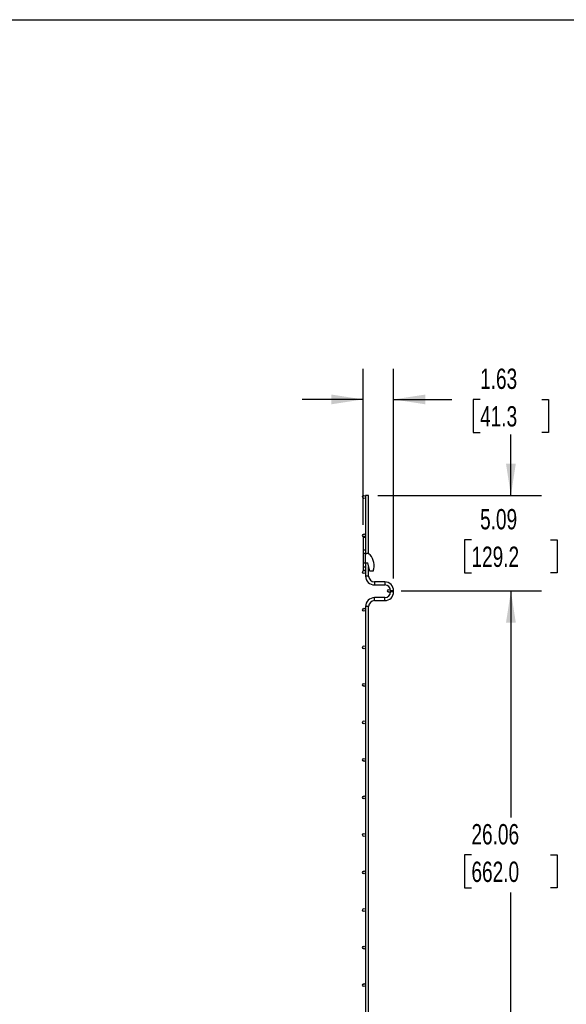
# Model space of a CAD drawing. Header units: inches. Extents: x 0.2 to 10.8, y 0.2 to 8.2.
# Tile 8 of 36: x 6.2 to 8.4, y 4.2 to 8.2. Entities that reach past the tile are written whole.
import ezdxf

# ---------------------------------------------------------------- set-up
doc = ezdxf.new("R2010")
doc.units = ezdxf.units.IN
doc.header["$MEASUREMENT"] = 0
doc.layers.add('DIMENSIONS', color=140, linetype='Continuous', lineweight=25)
doc.layers.add('TEXT', color=140, linetype='Continuous', lineweight=25)
doc.styles.add('SLDTEXTSTYLE0', font='TXT', dxfattribs={"width": 0.7})
doc.dimstyles.new('SLDDIMSTYLE0', dxfattribs={"dimtxt": 0.084961, "dimasz": 0.13, "dimexe": 0, "dimexo": 0.0625, "dimgap": 0.02124, "dimtad": 0, "dimtih": 1, "dimtoh": 1, "dimlfac": 13, "dimrnd": 1e-09, "dimzin": 12, "dimdsep": 46, "dimtxsty": 'SLDTEXTSTYLE0', "dimsah": 1, "dimcen": 0.09, "dimadec": 0, "dimazin": 3, "dimtfac": 1, "dimtofl": 0, "dimtmove": 0, "dimatfit": 3, "dimfxl": 0, "dimfrac": 2, "dimtolj": 1, "dimtzin": 12, "dimarcsym": 0})
doc.dimstyles.new('SLDDIMSTYLE3', dxfattribs={"dimtxt": 0.084961, "dimasz": 0.13, "dimexe": 0, "dimexo": 0.0625, "dimgap": 0.02124, "dimtad": 0, "dimtih": 1, "dimtoh": 1, "dimlfac": 13, "dimrnd": 1e-09, "dimzin": 12, "dimdsep": 46, "dimtxsty": 'SLDTEXTSTYLE0', "dimsah": 1, "dimcen": 0.09, "dimadec": 0, "dimazin": 3, "dimtfac": 1, "dimtmove": 0, "dimatfit": 0, "dimfxl": 0, "dimfrac": 2, "dimtolj": 1, "dimtzin": 12, "dimarcsym": 0})

# ---------------------------------------------------------------- blocks, each defined once
blk = doc.blocks.new('_D_6')
at = {"layer": 'DIMENSIONS'}
for p, q in [((7.6106, 6.1788), (7.6106, 6.8182)), ((7.7356, 5.9586), (7.7356, 6.8182)), ((7.6106, 6.6932), (7.3606, 6.6932)), ((7.7356, 6.6932), (7.9747, 6.6932)), ((8.0899, 6.6932), (8.0613, 6.6932)), ((8.0613, 6.6932), (8.0613, 6.5582)), ((8.3423, 6.6932), (8.3708, 6.6932)), ((8.3708, 6.6932), (8.3708, 6.5582)), ((8.0613, 6.5582), (8.0899, 6.5582)), ((8.3708, 6.5582), (8.3423, 6.5582))]:
    blk.add_line(p, q, dxfattribs=at)
for points in [[(7.6106, 6.6932), (7.4806, 6.7132), (7.4806, 6.6732)], [(7.7356, 6.6932), (7.8656, 6.6732), (7.8656, 6.7132)]]:
    blk.add_solid(points, dxfattribs=at)
at = {"layer": 'DIMENSIONS', "char_height": 0.08333, "attachment_point": 1, "style": 'SLDTEXTSTYLE0'}
for s, insert in [('1.63', (8.0899, 6.8196)), ('41.3', (8.0899, 6.6656))]:
    blk.add_mtext(s, dxfattribs=dict(at, insert=insert))
blk = doc.blocks.new('_D_7')
at = {"layer": 'DIMENSIONS'}
for p, q in [((8.2161, 6.2995), (8.2161, 6.5495)), ((7.6709, 6.2995), (8.3411, 6.2995)), ((8.0545, 6.1175), (8.026, 6.1175)), ((8.026, 6.1175), (8.026, 5.9825)), ((8.3777, 6.1175), (8.4062, 6.1175)), ((8.4062, 6.1175), (8.4062, 5.9825)), ((8.026, 5.9825), (8.0545, 5.9825)), ((8.4062, 5.9825), (8.3777, 5.9825)), ((7.7671, 5.9082), (8.3411, 5.9082)), ((8.2161, 5.9082), (8.2161, 5.6582))]:
    blk.add_line(p, q, dxfattribs=at)
for points in [[(8.2161, 6.2995), (8.2361, 6.4295), (8.1961, 6.4295)], [(8.2161, 5.9082), (8.1961, 5.7782), (8.2361, 5.7782)]]:
    blk.add_solid(points, dxfattribs=at)
at = {"layer": 'DIMENSIONS', "char_height": 0.08333, "attachment_point": 1, "style": 'SLDTEXTSTYLE0'}
for s, insert in [('5.09', (8.0899, 6.2439)), ('129.2', (8.0545, 6.0899))]:
    blk.add_mtext(s, dxfattribs=dict(at, insert=insert))
blk = doc.blocks.new('_D_8')
at = {"layer": 'DIMENSIONS'}
for p, q in [((7.7671, 5.9082), (8.3411, 5.9082)), ((8.2161, 5.9082), (8.2161, 4.9799)), ((8.0545, 4.8259), (8.026, 4.8259)), ((8.026, 4.8259), (8.026, 4.6908)), ((8.3777, 4.8259), (8.4062, 4.8259)), ((8.4062, 4.8259), (8.4062, 4.6908)), ((8.026, 4.6908), (8.0545, 4.6908)), ((8.4062, 4.6908), (8.3777, 4.6908)), ((8.2161, 3.9032), (8.2161, 4.6718)), ((7.7671, 3.9032), (8.3411, 3.9032))]:
    blk.add_line(p, q, dxfattribs=at)
for points in [[(8.2161, 5.9082), (8.1961, 5.7782), (8.2361, 5.7782)], [(8.2161, 3.9032), (8.2361, 4.0332), (8.1961, 4.0332)]]:
    blk.add_solid(points, dxfattribs=at)
at = {"layer": 'DIMENSIONS', "char_height": 0.08333, "attachment_point": 1, "style": 'SLDTEXTSTYLE0'}
for s, insert in [('26.06', (8.0545, 4.9523)), ('662.0', (8.0545, 4.7983))]:
    blk.add_mtext(s, dxfattribs=dict(at, insert=insert))

msp = doc.modelspace()

# ---------------------------------------------------------------- linework, layer by layer
for p, q in [((7.6209, 6.29949), (7.6209, 6.12881)), ((7.63321, 6.29949), (7.6209, 6.29949)), ((7.63321, 6.05993), (7.63321, 6.29949)), ((7.6106, 6.12881), (7.6106, 6.07689)), ((7.6106, 6.12881), (7.6209, 6.12881)), ((7.6209, 6.12881), (7.6209, 6.07689)), ((7.6106, 6.07689), (7.6209, 6.07689)), ((7.6106, 6.07689), (7.6106, 6.06151)), ((7.6209, 6.06151), (7.6106, 6.06151)), ((7.6106, 6.06151), (7.6106, 6.02304)), ((7.6209, 6.07689), (7.6209, 6.06171)), ((7.6209, 6.06151), (7.6256, 6.06151)), ((7.6209, 6.02304), (7.6209, 6.06151)), ((7.6106, 6.02304), (7.6209, 6.02304)), ((7.6106, 6.02304), (7.6106, 6.00627)), ((7.6209, 6.02304), (7.62944, 6.02304)), ((7.6209, 6.02304), (7.6209, 6.00627)), ((7.63752, 5.98935), (7.62944, 6.02304)), ((7.6106, 6.00627), (7.6209, 6.00627)), ((7.6106, 6.00627), (7.6106, 5.99304)), ((7.6106, 5.99304), (7.6209, 5.99304)), ((7.6209, 6.00627), (7.6209, 5.99304)), ((7.6209, 5.99304), (7.6209, 5.96918)), ((7.63321, 5.96918), (7.63321, 6.00731)), ((7.65213, 5.98935), (7.63752, 5.98935)), ((7.63321, 5.96918), (7.6209, 5.96918)), ((7.69921, 5.94495), (7.65744, 5.94495)), ((7.65744, 5.94495), (7.65744, 5.93264)), ((7.69921, 5.94495), (7.69921, 5.93264)), ((7.65744, 5.93264), (7.69921, 5.93264)), ((7.72329, 5.90856), (7.72329, 5.90464)), ((7.7356, 5.90856), (7.72329, 5.90856)), ((7.7356, 5.90464), (7.72329, 5.90464)), ((7.7356, 5.90464), (7.7356, 5.90856)), ((7.69921, 5.88056), (7.65744, 5.88056)), ((7.65744, 5.86826), (7.65744, 5.88056)), ((7.65744, 5.86826), (7.69921, 5.86826)), ((7.69921, 5.87441), (7.69921, 5.88056)), ((7.69921, 5.86826), (7.69921, 5.87441)), ((7.6209, 5.84402), (7.6209, 3.96533)), ((7.63321, 5.84402), (7.6209, 5.84402)), ((7.63321, 3.96533), (7.63321, 5.84402))]:
    msp.add_line(p, q)
for centre in [(7.61475, 6.29333), (7.61475, 6.13564), (7.61475, 5.98564), (7.71714, 5.90816), (7.61475, 5.83068), (7.61475, 5.67684), (7.61475, 5.52299), (7.61475, 5.36915), (7.61475, 5.2153), (7.61475, 5.06145), (7.61475, 4.90761), (7.61475, 4.75376), (7.61475, 4.59992), (7.61475, 4.44607), (7.61475, 4.29222)]:
    msp.add_circle(centre, 0.00615)
for centre, radius, start, end in [((7.6256, 6.04227), 0.01923, 45.94832, 90), ((7.58944, 6.01166), 0.06654, 340.41164, 41.90027), ((7.65744, 5.96918), 0.03654, 180, 270), ((7.65744, 5.96918), 0.02423, 180, 270), ((7.69921, 5.90856), 0.03638, 0, 90), ((7.69921, 5.90856), 0.02408, 0, 90), ((7.69921, 5.90464), 0.03638, 270, 360), ((7.69921, 5.90464), 0.02408, 270, 0), ((7.65744, 5.84402), 0.03654, 90, 180), ((7.65744, 5.84402), 0.02423, 90, 180)]:
    msp.add_arc(centre, radius, start, end)
at = {"layer": 'TEXT'}
msp.add_line((0.25, 8.25), (10.75, 8.25), dxfattribs=at)

# ---------------------------------------------------------------- dimensions: what is measured, and where the dimension line sits
at = {"layer": 'DIMENSIONS'}
dim = msp.add_linear_dim(base=(7.6105970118, 6.6931873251), p1=(7.7355970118, 5.9085634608), p2=(7.6105970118, 6.1288134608), dimstyle='SLDDIMSTYLE3', dxfattribs=at)
dim.commit()
dim.dimension.update_dxf_attribs({"geometry": '_D_6', "text_midpoint": (8.2160845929, 6.6931873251), "dimtype": 160})
for base, p1, p2, dimstyle, picture, middle in [((8.21608, 5.90816), (7.6209, 6.29949), (7.71714, 5.90816), 'SLDDIMSTYLE3', '_D_7', (8.21608, 6.11751)), ((8.21608, 3.90321), (7.71714, 5.90816), (7.71714, 3.90321), 'SLDDIMSTYLE0', '_D_8', (8.21608, 4.82586))]:
    dim = msp.add_linear_dim(base=base, p1=p1, p2=p2, angle=90, dimstyle=dimstyle, dxfattribs=at)
    dim.commit()
    dim.dimension.update_dxf_attribs({"geometry": picture, "text_midpoint": middle, "dimtype": 160})

doc.saveas('drawing.dxf')
